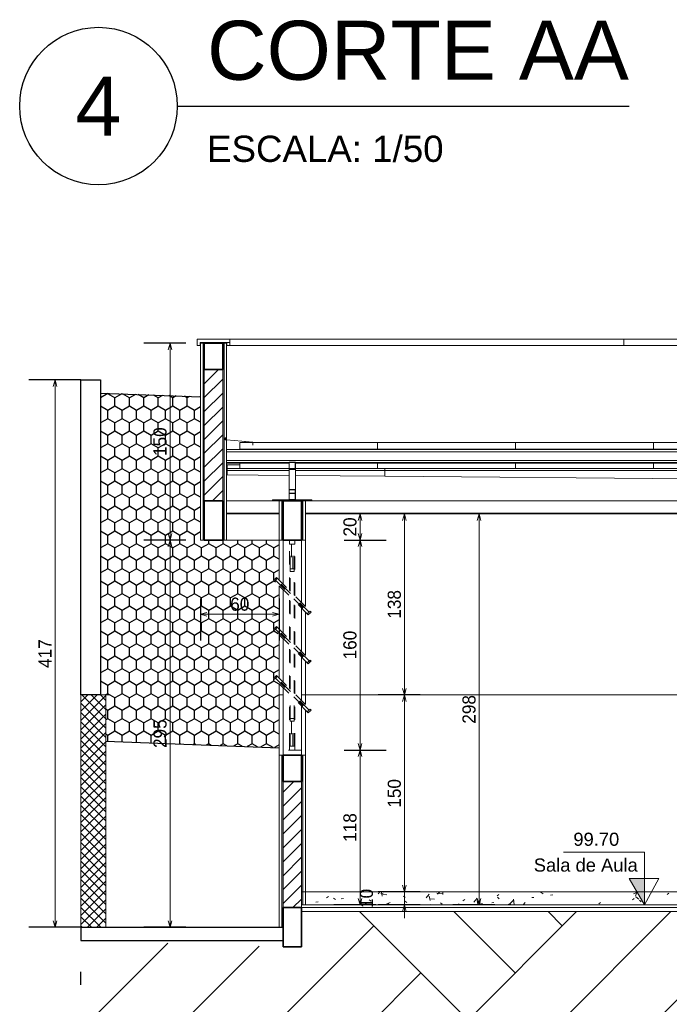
# Model space of a CAD drawing. Header units: millimetres. Extents: x -109 to 627, y -178 to 173.
# Tile 161 of 178: x 259.2 to 264.15, y 62.4 to 69.91. Entities that reach past the tile are written whole.
import ezdxf
from ezdxf.enums import TextEntityAlignment as Align

# ---------------------------------------------------------------- set-up
doc = ezdxf.new("R2010")
doc.units = ezdxf.units.MM
doc.linetypes.add('ACAD_ISO10W100', pattern=[18.5, 12, -3, 0.5, -3])
doc.linetypes.add('Traço Curto', pattern=[0.00153, 0.001, -0.00053])
for name, color, linetype, lineweight in [('ARQ - COTA_NÍVEL', 2, 'Continuous', 5), ('ARQ - COTAS', 8, 'Continuous', 5), ('ARQ - ESTRUTURA - CORTE_VIGA', 6, 'Continuous', 35), ('ARQ - ESTRUTURA_VIGA', 3, 'Continuous', 15), ('ARQ - FORRO', 7, 'Continuous', 9), ('ARQ - JANELA', 2, 'Traço Curto', 5), ('ARQ - PAREDE VISTA', 4, 'Continuous', 9), ('ARQ - PAREDES_HACHURA', 9, 'Continuous', 35), ('ARQ - PAREDES_HACHURA_SUPERFICIE', 8, 'Continuous', 9), ('ARQ - PILAR', 4, 'Continuous', 15), ('ARQ - PISO', 9, 'Continuous', 5)]:
    doc.layers.add(name, color=color, linetype=linetype, lineweight=lineweight)
doc.styles.add('Arial_2', font='arial.ttf', dxfattribs={"height": 0.15})
doc.styles.add('GULIM', font='Gulim.ttf')
doc.styles.get("Standard").update_dxf_attribs({"font": 'arial.ttf'})
doc.dimstyles.new('GULIM-100', dxfattribs={"dimtxt": 0.1, "dimasz": 0.05, "dimexe": 0.2, "dimexo": 0, "dimgap": 0.025, "dimtad": 1, "dimdec": 0, "dimlfac": 100, "dimzin": 12, "dimdsep": 46, "dimtxsty": 'GULIM', "dimblk": 'OPEN30', "dimcen": 0, "dimclrd": 152, "dimclre": 152, "dimclrt": 152, "dimaunit": 1, "dimadec": 0, "dimazin": 0, "dimtfac": 1.875, "dimtdec": 0, "dimtmove": 2, "dimatfit": 3, "dimldrblk": 'OPEN30', "dimfxl": 0, "dimtolj": 1, "dimtzin": 12, "dimlwd": -1, "dimarcsym": 0})
pattern_1 = [(45, (272.95579, 63.784256), (-0.053033, 0.053033), [])]

# ---------------------------------------------------------------- blocks, each defined once
blk = doc.blocks.new('out_ifc-3-Corte 5')
at = {"layer": 'ARQ - ESTRUTURA_VIGA'}
for p, q in [((2.2774, 4.3748), (2.2774, 4.358)), ((2.2774, 4.3748), (2.3692, 4.3748)), ((2.2774, 4.358), (2.2774, 4.3748)), ((2.2774, 4.3748), (2.3692, 4.3748)), ((2.2774, 4.3248), (2.2774, 4.358)), ((2.2774, 4.3248), (2.2774, 4.358)), ((2.278, 4.3742), (2.3693, 4.3742)), ((2.278, 4.3742), (2.278, 4.3419)), ((2.3693, 4.3742), (2.278, 4.3742)), ((2.278, 4.3742), (2.278, 4.3419)), ((2.3692, 4.3748), (2.5274, 4.3748)), ((2.3692, 4.3748), (2.5274, 4.3748)), ((2.5268, 4.3742), (2.3693, 4.3742)), ((2.5268, 4.3742), (2.3693, 4.3742)), ((2.5268, 4.3742), (2.5268, 4.3563)), ((2.5268, 4.3563), (2.5268, 4.3742)), ((2.5268, 4.3563), (2.5268, 4.3254)), ((2.5268, 4.3254), (2.5268, 4.3563)), ((2.5274, 4.3432), (2.5274, 4.3748)), ((2.5274, 4.3748), (2.5274, 4.3432)), ((2.5274, 4.3748), (5.5274, 4.3748)), ((5.5274, 4.3748), (5.5274, 4.3248)), ((5.5274, 4.3248), (5.5274, 4.3748)), ((5.5274, 4.3748), (8.5274, 4.3748)), ((2.2774, 4.3248), (2.2858, 4.3248)), ((2.2858, 4.3248), (2.2774, 4.3248)), ((2.278, 4.3254), (2.278, 4.3419)), ((2.278, 4.3419), (2.278, 4.3254)), ((2.278, 4.3254), (2.286, 4.3254)), ((2.278, 4.3254), (2.286, 4.3254)), ((2.3024, 4.3248), (2.2858, 4.3248)), ((2.3024, 4.3248), (2.2858, 4.3248)), ((2.286, 4.3254), (2.3018, 4.3254)), ((2.286, 4.3254), (2.3018, 4.3254)), ((2.3018, 4.3498), (2.3018, 4.3416)), ((2.3018, 4.3498), (2.302, 4.3498)), ((2.3018, 4.3416), (2.3018, 4.3498)), ((2.3018, 4.3498), (2.302, 4.3498)), ((2.3018, 4.3416), (2.3018, 4.3254)), ((2.3018, 4.3254), (2.3018, 4.3416)), ((2.302, 4.3498), (2.3024, 4.3498)), ((2.302, 4.3498), (2.3024, 4.3498)), ((2.3024, 4.3333), (2.3024, 4.3498)), ((2.3024, 4.3498), (2.3024, 4.3333)), ((2.5024, 4.3498), (2.3024, 4.3498)), ((2.3024, 4.3248), (2.3024, 4.3333)), ((2.3024, 4.3333), (2.3024, 4.3248)), ((2.5024, 4.3498), (2.5024, 4.3407)), ((2.5024, 4.3498), (2.5026, 4.3498)), ((2.5024, 4.3407), (2.5024, 4.3498)), ((2.5024, 4.3498), (2.5026, 4.3498)), ((2.5024, 4.3248), (2.5024, 4.3407)), ((2.5024, 4.3248), (2.5024, 4.3407)), ((2.5024, 4.3248), (2.5115, 4.3248)), ((2.5115, 4.3248), (2.5024, 4.3248)), ((2.5026, 4.3498), (2.503, 4.3498)), ((2.5026, 4.3498), (2.503, 4.3498)), ((2.503, 4.341), (2.503, 4.3498)), ((2.503, 4.3498), (2.503, 4.341)), ((2.5268, 4.3498), (2.503, 4.3498)), ((2.503, 4.341), (2.503, 4.3254)), ((2.503, 4.341), (2.503, 4.3254)), ((2.5117, 4.3254), (2.503, 4.3254)), ((2.503, 4.3254), (2.5117, 4.3254)), ((2.5115, 4.3248), (2.5274, 4.3248)), ((2.5274, 4.3248), (2.5115, 4.3248)), ((2.5117, 4.3254), (2.5268, 4.3254)), ((2.5117, 4.3254), (2.5268, 4.3254)), ((2.5274, 4.3248), (2.5274, 4.3432)), ((2.5274, 4.3432), (2.5274, 4.3248)), ((2.5274, 4.3248), (5.5274, 4.3248)), ((5.5274, 4.3248), (8.5274, 4.3248)), ((2.4924, 3.6141), (2.4924, 3.6228)), ((2.4966, 3.6228), (2.4924, 3.6228)), ((2.4924, 3.6217), (2.4924, 3.6228)), ((2.4924, 3.6141), (2.4924, 3.6228)), ((2.4924, 3.6228), (2.4966, 3.6228)), ((2.4924, 3.6077), (2.4924, 3.6141)), ((2.4924, 3.6077), (2.4924, 3.6141)), ((2.4924, 3.6077), (2.4966, 3.6077)), ((2.4924, 3.6077), (2.4924, 3.6067)), ((2.4966, 3.6077), (2.4924, 3.6077)), ((2.493, 3.6142), (2.493, 3.6222)), ((2.493, 3.6222), (2.4969, 3.6222)), ((2.493, 3.6222), (2.493, 3.6211)), ((2.4969, 3.6222), (2.493, 3.6222)), ((2.493, 3.6222), (2.493, 3.6142)), ((2.493, 3.6083), (2.493, 3.6142)), ((2.493, 3.6142), (2.493, 3.6083)), ((2.497, 3.6083), (2.493, 3.6083)), ((2.493, 3.6073), (2.493, 3.6083)), ((2.493, 3.6083), (2.497, 3.6083)), ((2.4966, 3.6228), (2.5024, 3.6228)), ((2.4966, 3.6228), (2.5024, 3.6228)), ((2.4966, 3.6077), (2.5024, 3.6077)), ((2.5024, 3.6077), (2.4966, 3.6077)), ((2.4969, 3.6222), (2.5024, 3.6222)), ((2.5024, 3.6222), (2.4969, 3.6222)), ((2.497, 3.6083), (2.5024, 3.6083)), ((2.497, 3.6083), (2.5024, 3.6083)), ((2.5024, 3.6228), (2.5024, 3.6225)), ((2.5024, 3.6217), (2.5024, 3.6228)), ((2.5024, 3.6228), (2.5024, 3.6225)), ((2.5024, 3.6222), (2.5024, 3.6225)), ((2.5024, 3.6225), (2.5024, 3.6222)), ((2.5024, 3.6211), (2.5024, 3.6222)), ((2.6178, 3.5967), (2.5024, 3.6083)), ((2.5024, 3.6083), (2.6178, 3.5967)), ((2.6174, 3.5961), (2.5024, 3.6077)), ((2.6174, 3.5961), (2.5024, 3.6077)), ((2.5024, 3.5331), (8.5024, 3.5331)), ((3.6524, 3.5876), (2.6024, 3.5876)), ((2.6024, 3.5876), (2.6024, 3.5364)), ((2.6024, 3.5364), (3.6524, 3.5364)), ((2.6024, 3.5364), (2.6024, 3.5331)), ((2.6174, 3.5961), (2.7024, 3.5876)), ((2.7024, 3.5876), (2.6174, 3.5961)), ((2.703, 3.5882), (2.6178, 3.5967)), ((2.6178, 3.5967), (2.703, 3.5882)), ((2.7024, 3.5876), (2.7024, 3.5791)), ((2.7024, 3.5866), (2.7024, 3.5876)), ((2.7024, 3.5791), (2.7024, 3.5876)), ((2.7024, 3.5791), (2.7024, 3.5675)), ((2.7024, 3.5675), (2.7024, 3.5791)), ((2.7024, 3.5675), (2.7027, 3.5675)), ((2.7024, 3.5665), (2.7024, 3.5675)), ((2.7027, 3.5675), (2.7024, 3.5675)), ((2.703, 3.5675), (2.7027, 3.5675)), ((2.703, 3.5675), (2.7027, 3.5675)), ((2.703, 3.5882), (2.703, 3.5794)), ((2.703, 3.5882), (2.703, 3.5871)), ((2.703, 3.5882), (2.703, 3.5794)), ((2.703, 3.5794), (2.703, 3.5675)), ((2.703, 3.5794), (2.703, 3.5675)), ((2.703, 3.5665), (2.703, 3.5675)), ((3.6524, 3.5364), (3.6524, 3.5876)), ((4.7024, 3.5876), (3.6524, 3.5876)), ((3.6524, 3.5876), (3.6524, 3.5364)), ((3.6524, 3.5364), (3.6524, 3.5331)), ((3.6524, 3.5364), (4.7024, 3.5364)), ((3.6524, 3.5364), (3.6524, 3.5331)), ((4.7024, 3.5364), (4.7024, 3.5876)), ((5.7524, 3.5876), (4.7024, 3.5876)), ((4.7024, 3.5876), (4.7024, 3.5364)), ((4.7024, 3.5364), (4.7024, 3.5331)), ((4.7024, 3.5364), (5.7524, 3.5364)), ((4.7024, 3.5364), (4.7024, 3.5331)), ((5.7524, 3.5364), (5.7524, 3.5876)), ((6.8024, 3.5876), (5.7524, 3.5876)), ((5.7524, 3.5876), (5.7524, 3.5364)), ((5.7524, 3.5364), (5.7524, 3.5331)), ((5.7524, 3.5364), (6.8024, 3.5364)), ((5.7524, 3.5364), (5.7524, 3.5331)), ((2.5024, 3.5161), (8.5024, 3.5161)), ((2.5024, 3.5159), (8.5024, 3.5159)), ((2.5024, 3.4505), (8.5024, 3.4505)), ((2.9774, 3.4335), (2.5024, 3.4335)), ((2.5024, 3.4286), (2.9774, 3.4286)), ((2.5074, 3.3898), (2.5074, 3.3729)), ((2.9774, 3.3898), (2.5074, 3.3898)), ((2.6024, 3.4259), (2.5751, 3.4286)), ((2.6024, 3.4286), (2.6024, 3.3898)), ((2.9774, 3.4359), (2.9774, 3.3856)), ((3.0274, 3.4359), (2.9774, 3.4359)), ((2.9774, 3.3856), (3.0274, 3.3856)), ((2.9774, 3.3813), (2.9774, 3.3856)), ((2.9774, 3.3813), (3.0274, 3.3813)), ((2.9774, 3.3813), (2.9774, 3.2298)), ((2.9794, 3.3876), (2.9794, 3.4338)), ((2.9794, 3.4338), (3.0254, 3.4338)), ((3.0254, 3.3876), (2.9794, 3.3876)), ((3.0254, 3.4338), (3.0254, 3.3876)), ((3.0274, 3.3856), (3.0274, 3.4359)), ((6.0774, 3.4335), (3.0274, 3.4335)), ((3.0274, 3.4286), (6.0774, 3.4286)), ((3.7074, 3.3898), (3.0274, 3.3898)), ((3.0274, 3.3856), (3.0274, 3.3813)), ((3.0274, 3.2298), (3.0274, 3.3813)), ((3.6524, 3.4286), (3.6524, 3.3898)), ((3.6524, 3.4286), (3.6524, 3.3898)), ((3.7074, 3.3729), (3.7074, 3.3898)), ((3.7074, 3.3898), (3.7074, 3.3729)), ((6.0774, 3.3898), (3.7074, 3.3898)), ((4.7024, 3.4286), (4.7024, 3.3898)), ((4.7024, 3.4286), (4.7024, 3.3898)), ((5.7524, 3.4286), (5.7524, 3.3898)), ((5.7524, 3.4286), (5.7524, 3.3898)), ((2.5074, 3.3729), (2.5074, 3.3727)), ((2.9774, 3.3729), (2.5074, 3.3729)), ((2.9774, 3.3727), (2.5074, 3.3727)), ((2.5074, 3.3396), (2.5074, 3.3727)), ((2.5074, 3.3396), (2.9774, 3.3356)), ((3.7074, 3.3729), (3.0274, 3.3729)), ((3.7074, 3.3727), (3.0274, 3.3727)), ((3.0274, 3.3351), (3.7074, 3.3294)), ((3.7074, 3.3727), (3.7074, 3.3729)), ((3.7074, 3.3729), (3.7074, 3.3727)), ((6.0774, 3.3729), (3.7074, 3.3729)), ((3.7074, 3.3294), (3.7074, 3.3727)), ((6.0774, 3.3727), (3.7074, 3.3727)), ((3.7074, 3.3294), (3.7074, 3.3727)), ((3.7074, 3.3294), (6.0774, 3.3093)), ((3.0274, 3.2298), (2.9774, 3.2298)), ((2.9774, 3.2298), (2.9774, 3.1998)), ((2.9794, 3.1998), (2.9794, 3.2269)), ((2.9794, 3.2269), (3.0254, 3.2269)), ((3.0254, 3.2269), (3.0254, 3.1998)), ((3.0274, 3.1998), (3.0274, 3.2298)), ((2.9774, 3.1998), (2.9794, 3.1998)), ((3.0274, 3.1998), (2.9774, 3.1998)), ((2.9774, 3.1998), (2.9774, 3.1498)), ((2.9794, 3.1518), (2.9794, 3.1978)), ((2.9794, 3.1978), (3.0254, 3.1978)), ((3.0254, 3.1518), (2.9794, 3.1518)), ((3.0254, 3.1998), (3.0274, 3.1998)), ((3.0254, 3.1978), (3.0254, 3.1518)), ((3.0274, 3.1498), (3.0274, 3.1998)), ((2.9774, 3.1498), (2.8524, 3.1498)), ((2.8524, 3.1498), (2.8524, 3.1434)), ((2.9774, 3.1498), (3.0274, 3.1498)), ((3.1524, 3.1498), (3.0274, 3.1498)), ((3.1524, 3.1498), (3.1524, 3.1434))]:
    blk.add_line(p, q, dxfattribs=at)
at = {"layer": 'ARQ - PILAR'}
for p, q in [((2.5024, 3.4168), (2.6024, 3.4168)), ((2.5074, 3.3898), (2.5074, 3.4168))]:
    blk.add_line(p, q, dxfattribs=at)
blk = doc.blocks.new('JANELA BASCULANTE PRÁTICA DE REVIT - JANELA AÇO E VIDRO BASCULANTE 300X150-6338859-Corte 5')
at = {"layer": 'ARQ - JANELA'}
for p, q in [((2.9824, 2.8434), (2.9824, 2.8134)), ((3.0224, 2.8434), (2.9824, 2.8434)), ((2.9824, 2.8134), (3.0224, 2.8134)), ((2.9824, 2.458), (2.9824, 2.8134)), ((2.9874, 2.6234), (2.9874, 2.8134)), ((2.9974, 2.8134), (2.9974, 2.6234)), ((3.0074, 2.8134), (2.9974, 2.8134)), ((3.0074, 2.6234), (3.0074, 2.8134)), ((3.0174, 2.6234), (3.0174, 2.8134)), ((3.0224, 2.8134), (3.0224, 2.8434)), ((3.0224, 2.418), (3.0224, 2.8134)), ((2.881, 2.5594), (2.8598, 2.5382)), ((2.8668, 2.5311), (2.888, 2.5523)), ((2.888, 2.5523), (2.881, 2.5594)), ((2.888, 2.5523), (3.1379, 2.3025)), ((2.9874, 2.6234), (2.9874, 2.6034)), ((3.0174, 2.6234), (2.9874, 2.6234)), ((2.9874, 2.6034), (3.0174, 2.6034)), ((2.9874, 2.453), (2.9874, 2.6034)), ((2.9974, 2.6234), (3.0074, 2.6234)), ((3.0174, 2.6034), (3.0174, 2.6234)), ((3.0174, 2.423), (3.0174, 2.6034)), ((2.8598, 2.5382), (2.8668, 2.5311)), ((3.1167, 2.2812), (2.8668, 2.5311)), ((2.881, 2.5452), (2.8739, 2.5382)), ((2.8739, 2.5382), (3.1237, 2.2883)), ((3.1308, 2.2954), (2.881, 2.5452)), ((2.9824, 2.0847), (2.9824, 2.4156)), ((2.9874, 2.0797), (2.9874, 2.4106)), ((3.0174, 2.0497), (3.0174, 2.3806)), ((3.0224, 2.0447), (3.0224, 2.3756)), ((3.1379, 2.3025), (3.1167, 2.2812)), ((3.1167, 2.2812), (3.1237, 2.2742)), ((3.1237, 2.2883), (3.1308, 2.2954)), ((3.1237, 2.2742), (3.145, 2.2954)), ((3.145, 2.2954), (3.1379, 2.3025)), ((2.881, 2.186), (2.8598, 2.1648)), ((2.8668, 2.1578), (2.888, 2.179)), ((2.888, 2.179), (2.881, 2.186)), ((2.888, 2.179), (3.1379, 1.9291)), ((2.8598, 2.1648), (2.8668, 2.1578)), ((3.1167, 1.9079), (2.8668, 2.1578)), ((2.881, 2.1719), (2.8739, 2.1648)), ((2.8739, 2.1648), (3.1237, 1.915)), ((3.1308, 1.9221), (2.881, 2.1719)), ((2.9824, 1.7113), (2.9824, 2.0422)), ((2.9874, 1.7063), (2.9874, 2.0372)), ((3.0174, 1.6763), (3.0174, 2.0072)), ((3.0224, 1.6713), (3.0224, 2.0022)), ((3.1379, 1.9291), (3.1167, 1.9079)), ((3.1167, 1.9079), (3.1237, 1.9008)), ((3.1237, 1.915), (3.1308, 1.9221)), ((3.1237, 1.9008), (3.145, 1.9221)), ((3.145, 1.9221), (3.1379, 1.9291)), ((2.881, 1.8127), (2.8598, 1.7915)), ((2.8668, 1.7844), (2.888, 1.8056)), ((2.888, 1.8056), (2.881, 1.8127)), ((2.888, 1.8056), (3.1379, 1.5558)), ((2.8598, 1.7915), (2.8668, 1.7844)), ((3.1167, 1.5346), (2.8668, 1.7844)), ((2.881, 1.7986), (2.8739, 1.7915)), ((2.8739, 1.7915), (3.1237, 1.5417)), ((3.1308, 1.5487), (2.881, 1.7986)), ((2.9824, 1.2734), (2.9824, 1.6689)), ((2.9874, 1.4834), (2.9874, 1.6639)), ((3.0174, 1.4834), (3.0174, 1.6339)), ((3.0224, 1.2734), (3.0224, 1.6289)), ((3.1379, 1.5558), (3.1167, 1.5346)), ((3.1167, 1.5346), (3.1237, 1.5275)), ((3.1237, 1.5417), (3.1308, 1.5487)), ((3.1237, 1.5275), (3.145, 1.5487)), ((3.145, 1.5487), (3.1379, 1.5558)), ((2.9874, 1.4834), (2.9874, 1.4634)), ((3.0174, 1.4834), (2.9874, 1.4834)), ((2.9874, 1.4634), (3.0174, 1.4634)), ((2.9874, 1.2734), (2.9874, 1.4634)), ((2.9974, 1.4634), (2.9974, 1.2734)), ((3.0074, 1.4634), (2.9974, 1.4634)), ((3.0074, 1.2734), (3.0074, 1.4634)), ((3.0174, 1.4634), (3.0174, 1.4834)), ((3.0174, 1.2734), (3.0174, 1.4634)), ((3.0724, 1.2434), (2.9324, 1.2434)), ((2.9324, 1.2434), (2.9324, 1.2034)), ((2.9324, 1.2034), (3.0724, 1.2034)), ((2.9824, 1.2734), (2.9824, 1.2434)), ((3.0224, 1.2734), (2.9824, 1.2734)), ((2.9824, 1.2434), (3.0224, 1.2434)), ((2.9974, 1.2734), (3.0074, 1.2734)), ((3.0224, 1.2434), (3.0224, 1.2734)), ((3.0724, 1.2034), (3.0724, 1.2434))]:
    blk.add_line(p, q, dxfattribs=at)
blk = doc.blocks.new('_Open30')
at = {"color": 0, "linetype": 'ByBlock', "lineweight": -2}
for p, q in [((-1, 0.27), (0, 0)), ((0, 0), (-1, -0.27)), ((0, 0), (-1, 0))]:
    blk.add_line(p, q, dxfattribs=at)
blk = doc.blocks.new('*D950')
at = {"layer": 'ARQ - COTAS', "color": 152, "lineweight": -2, "transparency": 16777216}
for p, q in [((261.913, 66.1417), (261.593, 66.1417)), ((261.673, 65.9417), (261.993, 65.9417))]:
    blk.add_line(p, q, dxfattribs=at)
at = {"layer": 'ARQ - COTAS', "color": 152, "transparency": 16777216}
blk.add_line((261.793, 66.0917), (261.793, 65.9917), dxfattribs=at)
at = {"layer": 'Defpoints', "color": 0, "transparency": 16777216}
for p in [(261.913, 66.1417), (261.673, 65.9417), (261.793, 65.9417)]:
    blk.add_point(p, dxfattribs=at)
at = {"layer": 'ARQ - COTAS', "color": 152, "transparency": 16777216, "xscale": 0.05, "yscale": 0.05, "zscale": 0.05}
for p, rotation in [((261.793, 66.1417), 90), ((261.793, 65.9417), 270)]:
    blk.add_blockref('_Open30', p, dxfattribs=dict(at, rotation=rotation))
at = {"layer": 'ARQ - COTAS', "color": 152, "transparency": 16777216, "insert": (261.7168, 66.0417), "char_height": 0.1, "width": 0.323972, "attachment_point": 5, "rotation": 90, "style": 'GULIM'}
blk.add_mtext('\\A1;20', dxfattribs=at)
blk = doc.blocks.new('*D951')
at = {"layer": 'ARQ - COTAS', "color": 152, "lineweight": -2, "transparency": 16777216}
for p, q in [((261.673, 65.9417), (261.993, 65.9417)), ((261.673, 64.3417), (261.993, 64.3417))]:
    blk.add_line(p, q, dxfattribs=at)
at = {"layer": 'ARQ - COTAS', "color": 152, "transparency": 16777216}
blk.add_line((261.793, 65.8917), (261.793, 64.3917), dxfattribs=at)
at = {"layer": 'Defpoints', "color": 0, "transparency": 16777216}
for p in [(261.673, 65.9417), (261.673, 64.3417), (261.793, 64.3417)]:
    blk.add_point(p, dxfattribs=at)
at = {"layer": 'ARQ - COTAS', "color": 152, "transparency": 16777216, "xscale": 0.05, "yscale": 0.05, "zscale": 0.05}
for p, rotation in [((261.793, 65.9417), 90), ((261.793, 64.3417), 270)]:
    blk.add_blockref('_Open30', p, dxfattribs=dict(at, rotation=rotation))
at = {"layer": 'ARQ - COTAS', "color": 152, "transparency": 16777216, "insert": (261.7166, 65.1417), "char_height": 0.1, "width": 0.323972, "attachment_point": 5, "rotation": 90, "style": 'GULIM'}
blk.add_mtext('\\A1;160', dxfattribs=at)
blk = doc.blocks.new('*D952')
at = {"layer": 'ARQ - COTAS', "color": 152, "lineweight": -2, "transparency": 16777216}
for p, q in [((261.673, 64.3417), (261.993, 64.3417)), ((261.913, 63.1617), (261.593, 63.1617))]:
    blk.add_line(p, q, dxfattribs=at)
at = {"layer": 'ARQ - COTAS', "color": 152, "transparency": 16777216}
blk.add_line((261.793, 64.2917), (261.793, 63.2117), dxfattribs=at)
at = {"layer": 'Defpoints', "color": 0, "transparency": 16777216}
for p in [(261.673, 64.3417), (261.793, 63.1617), (261.913, 63.1617)]:
    blk.add_point(p, dxfattribs=at)
at = {"layer": 'ARQ - COTAS', "color": 152, "transparency": 16777216, "xscale": 0.05, "yscale": 0.05, "zscale": 0.05}
for p, rotation in [((261.793, 64.3417), 90), ((261.793, 63.1617), 270)]:
    blk.add_blockref('_Open30', p, dxfattribs=dict(at, rotation=rotation))
at = {"layer": 'ARQ - COTAS', "color": 152, "transparency": 16777216, "insert": (261.7166, 63.7517), "char_height": 0.1, "width": 0.323972, "attachment_point": 5, "rotation": 90, "style": 'GULIM'}
blk.add_mtext('\\A1;118', dxfattribs=at)
blk = doc.blocks.new('*D953')
at = {"layer": 'ARQ - COTAS', "color": 152, "lineweight": -2, "transparency": 16777216}
for p, q in [((262.2511, 66.1417), (261.9311, 66.1417)), ((262.2511, 64.7617), (261.9311, 64.7617))]:
    blk.add_line(p, q, dxfattribs=at)
at = {"layer": 'ARQ - COTAS', "color": 152, "transparency": 16777216}
blk.add_line((262.1311, 66.0917), (262.1311, 64.8117), dxfattribs=at)
at = {"layer": 'Defpoints', "color": 0, "transparency": 16777216}
for p in [(262.2511, 66.1417), (262.1311, 64.7617), (262.2511, 64.7617)]:
    blk.add_point(p, dxfattribs=at)
at = {"layer": 'ARQ - COTAS', "color": 152, "transparency": 16777216, "xscale": 0.05, "yscale": 0.05, "zscale": 0.05}
for p, rotation in [((262.1311, 66.1417), 90), ((262.1311, 64.7617), 270)]:
    blk.add_blockref('_Open30', p, dxfattribs=dict(at, rotation=rotation))
at = {"layer": 'ARQ - COTAS', "color": 152, "transparency": 16777216, "insert": (262.0547, 65.4517), "char_height": 0.1, "width": 0.323972, "attachment_point": 5, "rotation": 90, "style": 'GULIM'}
blk.add_mtext('\\A1;138', dxfattribs=at)
blk = doc.blocks.new('*D954')
at = {"layer": 'ARQ - COTAS', "color": 152, "lineweight": -2, "transparency": 16777216}
for p, q in [((262.2511, 64.7617), (261.9311, 64.7617)), ((262.2511, 63.2617), (261.9311, 63.2617))]:
    blk.add_line(p, q, dxfattribs=at)
at = {"layer": 'ARQ - COTAS', "color": 152, "transparency": 16777216}
blk.add_line((262.1311, 64.7117), (262.1311, 63.3117), dxfattribs=at)
at = {"layer": 'Defpoints', "color": 0, "transparency": 16777216}
for p in [(262.2511, 64.7617), (262.1311, 63.2617), (262.2511, 63.2617)]:
    blk.add_point(p, dxfattribs=at)
at = {"layer": 'ARQ - COTAS', "color": 152, "transparency": 16777216, "xscale": 0.05, "yscale": 0.05, "zscale": 0.05}
for p, rotation in [((262.1311, 64.7617), 90), ((262.1311, 63.2617), 270)]:
    blk.add_blockref('_Open30', p, dxfattribs=dict(at, rotation=rotation))
at = {"layer": 'ARQ - COTAS', "color": 152, "transparency": 16777216, "insert": (262.0547, 64.0117), "char_height": 0.1, "width": 0.323972, "attachment_point": 5, "rotation": 90, "style": 'GULIM'}
blk.add_mtext('\\A1;150', dxfattribs=at)
blk = doc.blocks.new('*D955')
at = {"layer": 'ARQ - COTAS', "color": 152, "transparency": 16777216}
for p, q in [((262.1311, 63.3117), (262.1311, 63.3617)), ((262.1311, 63.2617), (262.1311, 63.1617)), ((262.1311, 63.1117), (262.1311, 63.0617))]:
    blk.add_line(p, q, dxfattribs=at)
at = {"layer": 'ARQ - COTAS', "color": 152, "lineweight": -2, "transparency": 16777216}
for p, q in [((262.2511, 63.2617), (261.9311, 63.2617)), ((262.2511, 63.1617), (261.9311, 63.1617))]:
    blk.add_line(p, q, dxfattribs=at)
at = {"layer": 'Defpoints', "color": 0, "transparency": 16777216}
for p in [(262.2511, 63.2617), (262.1311, 63.1617), (262.2511, 63.1617)]:
    blk.add_point(p, dxfattribs=at)
at = {"layer": 'ARQ - COTAS', "color": 152, "transparency": 16777216, "xscale": 0.05, "yscale": 0.05, "zscale": 0.05}
for p, rotation in [((262.1311, 63.2617), 270), ((262.1311, 63.1617), 90)]:
    blk.add_blockref('_Open30', p, dxfattribs=dict(at, rotation=rotation))
at = {"layer": 'ARQ - COTAS', "color": 152, "transparency": 16777216, "insert": (261.8422, 63.2117), "char_height": 0.1, "width": 0.323972, "attachment_point": 5, "rotation": 90, "style": 'GULIM'}
blk.add_mtext('\\A1;10', dxfattribs=at)
blk = doc.blocks.new('*D956')
at = {"layer": 'ARQ - COTAS', "color": 152, "lineweight": -2, "transparency": 16777216}
for p, q in [((262.8199, 66.1417), (262.4999, 66.1417)), ((262.8199, 63.1617), (262.4999, 63.1617))]:
    blk.add_line(p, q, dxfattribs=at)
at = {"layer": 'ARQ - COTAS', "color": 152, "transparency": 16777216}
blk.add_line((262.6999, 66.0917), (262.6999, 63.2117), dxfattribs=at)
at = {"layer": 'Defpoints', "color": 0, "transparency": 16777216}
for p in [(262.8199, 66.1417), (262.6999, 63.1617), (262.8199, 63.1617)]:
    blk.add_point(p, dxfattribs=at)
at = {"layer": 'ARQ - COTAS', "color": 152, "transparency": 16777216, "xscale": 0.05, "yscale": 0.05, "zscale": 0.05}
for p, rotation in [((262.6999, 66.1417), 90), ((262.6999, 63.1617), 270)]:
    blk.add_blockref('_Open30', p, dxfattribs=dict(at, rotation=rotation))
at = {"layer": 'ARQ - COTAS', "color": 152, "transparency": 16777216, "insert": (262.6236, 64.6517), "char_height": 0.1, "width": 0.323972, "attachment_point": 5, "rotation": 90, "style": 'GULIM'}
blk.add_mtext('\\A1;298', dxfattribs=at)
blk = doc.blocks.new('*D957')
at = {"layer": 'ARQ - COTAS', "color": 152, "lineweight": -2, "transparency": 16777216}
for p, q in [((260.4665, 67.4417), (260.1465, 67.4417)), ((260.4665, 65.9417), (260.1465, 65.9417))]:
    blk.add_line(p, q, dxfattribs=at)
at = {"layer": 'ARQ - COTAS', "color": 152, "transparency": 16777216}
blk.add_line((260.3465, 67.3917), (260.3465, 65.9917), dxfattribs=at)
at = {"layer": 'Defpoints', "color": 0, "transparency": 16777216}
for p in [(260.4665, 67.4417), (260.3465, 65.9417), (260.4665, 65.9417)]:
    blk.add_point(p, dxfattribs=at)
at = {"layer": 'ARQ - COTAS', "color": 152, "transparency": 16777216, "xscale": 0.05, "yscale": 0.05, "zscale": 0.05}
for p, rotation in [((260.3465, 67.4417), 90), ((260.3465, 65.9417), 270)]:
    blk.add_blockref('_Open30', p, dxfattribs=dict(at, rotation=rotation))
at = {"layer": 'ARQ - COTAS', "color": 152, "transparency": 16777216, "insert": (260.2701, 66.6917), "char_height": 0.1, "width": 0.323972, "attachment_point": 5, "rotation": 90, "style": 'GULIM'}
blk.add_mtext('\\A1;150', dxfattribs=at)
blk = doc.blocks.new('*D958')
at = {"layer": 'ARQ - COTAS', "color": 152, "lineweight": -2, "transparency": 16777216}
for p, q in [((260.4665, 65.9417), (260.1465, 65.9417)), ((260.4665, 62.9917), (260.1465, 62.9917))]:
    blk.add_line(p, q, dxfattribs=at)
at = {"layer": 'ARQ - COTAS', "color": 152, "transparency": 16777216}
blk.add_line((260.3465, 65.8917), (260.3465, 63.0417), dxfattribs=at)
at = {"layer": 'Defpoints', "color": 0, "transparency": 16777216}
for p in [(260.4665, 65.9417), (260.3465, 62.9917), (260.4665, 62.9917)]:
    blk.add_point(p, dxfattribs=at)
at = {"layer": 'ARQ - COTAS', "color": 152, "transparency": 16777216, "xscale": 0.05, "yscale": 0.05, "zscale": 0.05}
for p, rotation in [((260.3465, 65.9417), 90), ((260.3465, 62.9917), 270)]:
    blk.add_blockref('_Open30', p, dxfattribs=dict(at, rotation=rotation))
at = {"layer": 'ARQ - COTAS', "color": 152, "transparency": 16777216, "insert": (260.2702, 64.4667), "char_height": 0.1, "width": 0.323972, "attachment_point": 5, "rotation": 90, "style": 'GULIM'}
blk.add_mtext('\\A1;295', dxfattribs=at)
blk = doc.blocks.new('*D959')
at = {"layer": 'ARQ - COTAS', "color": 152, "lineweight": -2, "transparency": 16777216}
for p, q in [((260.5771, 65.4965), (260.5771, 65.1765)), ((261.1771, 65.4965), (261.1771, 65.1765))]:
    blk.add_line(p, q, dxfattribs=at)
at = {"layer": 'ARQ - COTAS', "color": 152, "transparency": 16777216}
blk.add_line((260.6271, 65.3765), (261.1271, 65.3765), dxfattribs=at)
at = {"layer": 'Defpoints', "color": 0, "transparency": 16777216}
for p in [(260.5771, 65.4965), (261.1771, 65.4965), (261.1771, 65.3765)]:
    blk.add_point(p, dxfattribs=at)
at = {"layer": 'ARQ - COTAS', "color": 152, "transparency": 16777216, "xscale": 0.05, "yscale": 0.05, "zscale": 0.05, "rotation": 180}
blk.add_blockref('_Open30', (260.5771, 65.3765), dxfattribs=at)
at = {"layer": 'ARQ - COTAS', "color": 152, "transparency": 16777216, "xscale": 0.05, "yscale": 0.05, "zscale": 0.05}
blk.add_blockref('_Open30', (261.1771, 65.3765), dxfattribs=at)
at = {"layer": 'ARQ - COTAS', "color": 152, "transparency": 16777216, "insert": (260.8771, 65.4528), "char_height": 0.1, "width": 0.323972, "attachment_point": 5, "style": 'GULIM'}
blk.add_mtext('\\A1;60', dxfattribs=at)
blk = doc.blocks.new('Elevações de ponto - Cota de Nível 1-5501281-Corte 1')
at = {"layer": 'ARQ - COTA_NÍVEL'}
blk.add_hatch(color=256, dxfattribs=at).paths.add_polyline_path([(17.0298, 0.0958), (16.9138, -0.1053), (16.9138, 0.0958)], flags=0)
for p, q in [((16.9138, 0.2968), (16.9138, 0.0958)), ((16.9138, 0.2968), (17.5297, 0.2968)), ((16.8035, 0.0958), (16.9138, -0.1053)), ((16.9138, 0.0958), (16.8035, 0.0958)), ((17.0298, 0.0958), (16.9138, 0.0958)), ((16.9138, 0.0958), (16.9138, -0.1053)), ((16.9138, -0.1053), (17.0298, 0.0958))]:
    blk.add_line(p, q, dxfattribs=at)
blk = doc.blocks.new('*D980')
at = {"layer": 'ARQ - COTAS', "color": 152, "lineweight": -2, "transparency": 16777216}
for p, q in [((259.6674, 67.1617), (259.2702, 67.1617)), ((259.6674, 62.9917), (259.2702, 62.9917))]:
    blk.add_line(p, q, dxfattribs=at)
at = {"layer": 'ARQ - COTAS', "color": 152, "transparency": 16777216}
blk.add_line((259.4702, 63.0417), (259.4702, 67.1117), dxfattribs=at)
at = {"layer": 'Defpoints', "color": 0, "transparency": 16777216}
for p in [(259.4702, 67.1617), (259.6674, 67.1617), (259.6674, 62.9917)]:
    blk.add_point(p, dxfattribs=at)
at = {"layer": 'ARQ - COTAS', "color": 152, "transparency": 16777216, "xscale": 0.05, "yscale": 0.05, "zscale": 0.05}
for p, rotation in [((259.4702, 67.1617), 90), ((259.4702, 62.9917), 270)]:
    blk.add_blockref('_Open30', p, dxfattribs=dict(at, rotation=rotation))
at = {"layer": 'ARQ - COTAS', "color": 152, "transparency": 16777216, "insert": (259.3938, 65.0767), "char_height": 0.1, "attachment_point": 5, "rotation": 90, "style": 'GULIM'}
blk.add_mtext('\\A1;417', dxfattribs=at)

msp = doc.modelspace()

# ---------------------------------------------------------------- hatches: boundary and pattern name
h = msp.add_hatch()
h.set_pattern_fill('HONEY', color=1, scale=0.02, angle=90, double=1)
h.set_pattern_definition([(90, (275.54433, -36.86066), (-0.054992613, 0.09525), [0.0635, -0.127]), (210, (275.54433, -36.86066), (-0.054992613, -0.09525), [0.0635, -0.127]), (150, (275.54433, -36.86066), (-0.109985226, 2e-10), [-0.127, 0.0635])])
h.paths.add_polyline_path([(260.57715, 67.03307), (259.8174, 67.0617), (259.8174, 64.7617), (259.85741, 64.7617), (259.85741, 64.40954), (261.17715, 64.35981), (261.17715, 64.84715), (261.14162, 64.88268), (261.13455, 64.88975), (261.15576, 64.91096), (261.16283, 64.90389), (261.17715, 64.88958), (261.17715, 65.22048), (261.14162, 65.25601), (261.13455, 65.26308), (261.15576, 65.2843), (261.16283, 65.27723), (261.17715, 65.26291), (261.17715, 65.59382), (261.14162, 65.62935), (261.13455, 65.63642), (261.15576, 65.65763), (261.16283, 65.65056), (261.17715, 65.63624), (261.17715, 65.9417), (260.77715, 65.9417), (260.74715, 65.9417), (260.60715, 65.9417), (260.57715, 65.9417)])
h.paths.add_polyline_path([(260.36311, 66.54393), (260.36311, 66.82881), (260.17676, 66.82881), (260.17676, 66.54393)], flags=24)
h.paths.add_polyline_path([(260.36331, 64.32432), (260.36331, 64.60921), (260.17696, 64.60921), (260.17696, 64.32432)], flags=9)
h.paths.add_polyline_path([(260.77392, 65.3597), (260.98051, 65.3597), (260.98051, 65.54605), (260.77392, 65.54605)], flags=24)
h = msp.add_hatch()
h.set_pattern_fill('AR-PARQ1', color=34, scale=0.01, angle=45)
h.set_pattern_definition([(135, (275.5443, -36.8607), (-4.31052, 0), [3.048, -3.048]), (135, (275.9035, -36.5014), (-4.31052, 0), [3.048, -3.048]), (135, (276.2627, -36.1422), (-4.31052, 0), [3.048, -3.048]), (135, (276.622, -35.783), (-4.31052, 0), [3.048, -3.048]), (135, (276.9812, -35.4238), (-4.31052, 0), [3.048, -3.048]), (135, (277.3404, -35.0646), (-4.31052, 0), [3.048, -3.048]), (135, (277.6996, -34.7054), (-4.31052, 0), [3.048, -3.048]), (45, (273.389, -34.7054), (4.31052, 0), [3.048, -3.048]), (45, (273.03, -34.3462), (4.31052, 0), [3.048, -3.048]), (45, (272.6706, -33.987), (4.31052, 0), [3.048, -3.048]), (45, (272.3114, -33.6278), (4.31052, 0), [3.048, -3.048]), (45, (271.9522, -33.2686), (4.31052, 0), [3.048, -3.048]), (45, (271.593, -32.9093), (4.31052, 0), [3.048, -3.048]), (45, (271.2338, -32.55), (4.31052, 0), [3.048, -3.048])])
h.paths.add_polyline_path([(341.86921, 60.3517), (346.76921, 60.3517), (346.76921, 60.7517), (336.88103, 60.7517), (309.36392, 62.92134), (309.09292, 62.9317), (304.37869, 62.9317), (304.37869, 62.8417), (304.12673, 62.8417), (304.12673, 63.0417), (292.8481, 63.0417), (292.8481, 62.8417), (292.6024, 62.8417), (292.6024, 62.9317), (284.74715, 62.9317), (284.74715, 62.8417), (284.60715, 62.8417), (284.60715, 63.1117), (276.14715, 63.1117), (276.14715, 62.8417), (276.00715, 62.8417), (276.00715, 63.1117), (267.54715, 63.1117), (267.54715, 62.8417), (267.40715, 62.8417), (267.40715, 63.1117), (261.34715, 63.1117), (261.34715, 62.8417), (261.20715, 62.8417), (259.6674, 62.8917), (259.6674, 57.2517), (359.7549, 57.2517), (359.7549, 60.7517), (347.96921, 60.7517), (347.96921, 60.3517), (348.76921, 60.3517), (348.76921, 57.7517), (341.86921, 57.7517)])
h.paths.add_polyline_path([(341.42992, 59.10939), (341.42992, 59.39427), (341.24357, 59.39427), (341.24357, 59.10939)], flags=24)
at = {"layer": 'ARQ - PAREDES_HACHURA'}
for points in [[(260.60715, 65.9417), (260.60715, 67.4417), (260.59715, 67.4417), (260.59715, 65.9417)], [(260.74715, 65.9417), (260.75715, 65.9417), (260.75715, 67.4417), (260.74715, 67.4417), (260.74715, 66.49463)], [(261.20715, 65.9417), (261.20715, 66.2417), (261.19715, 66.2417), (261.19715, 65.9417)], [(261.35715, 65.9417), (261.35715, 66.2417), (261.34715, 66.2417), (261.34715, 65.9417)], [(261.20715, 62.9917), (261.20715, 64.3017), (261.19715, 64.3017), (261.19715, 62.9917)], [(261.35715, 63.2617), (261.35715, 64.3017), (261.34715, 64.3017), (261.34715, 63.2617)], [(261.35715, 63.1617), (261.35715, 63.2617), (261.34715, 63.2617), (261.34715, 63.1617)]]:
    msp.add_hatch(color=256, dxfattribs=at).paths.add_polyline_path(points, flags=0)
h = msp.add_hatch(dxfattribs=at)
h.set_pattern_fill('FP_10', color=256, style=0, pattern_type=2)
h.set_pattern_definition(pattern_1)
h.paths.add_polyline_path([(260.60715, 66.2417), (260.74715, 66.2417), (260.74715, 67.2417), (260.60715, 67.2417), (260.60715, 66.49463)], flags=0)
h = msp.add_hatch(dxfattribs=at)
h.set_pattern_fill('DIAGONAL  CRUZADA - 1MM', color=256, style=0, pattern_type=2)
h.set_pattern_definition([(45, (272.95579, 63.784256), (-0.03535534, 0.03535534), []), (135, (272.95579, 63.784256), (-0.03535534, -0.03535534), [])])
h.paths.add_polyline_path([(259.85741, 62.9917), (259.85741, 64.7617), (259.6674, 64.7617), (259.6674, 62.9917)], flags=0)
h = msp.add_hatch(dxfattribs=at)
h.set_pattern_fill('FP_10', color=256, style=0, pattern_type=2)
h.set_pattern_definition(pattern_1)
h.paths.add_polyline_path([(261.34715, 63.1417), (261.34715, 64.1017), (261.20715, 64.1017), (261.20715, 63.1417)], flags=0)
at = {"layer": 'ARQ - PAREDES_HACHURA_SUPERFICIE'}
h = msp.add_hatch(dxfattribs=at)
h.set_pattern_fill('FP_9', color=256, style=0, pattern_type=2)
h.set_pattern_definition([(50, (272.9558, 63.78426), (0.364799, -0.031967), [0.038, -0.419]), (355, (272.9558, 63.78426), (-0.070921, 0.382637), [0.03, -0.335]), (100.451, (272.9868, 63.78126), (0.294358, 0.350205), [0.032, -0.356]), (46.184, (272.9558, 63.88626), (0.542072, -0.08357), [0.057, -0.629]), (96.636, (273.0018, 63.87926), (0.474956, 0.495204), [0.049, -0.534]), (351.184, (272.9558, 63.88626), (0.47449, 0.495128), [0.046, -0.503]), (21, (273.0068, 63.86026), (0.303562, -0.204817), [0.038, -0.419]), (326, (273.0068, 63.86026), (0.123477, 0.369045), [0.03, -0.335]), (71.451, (273.0328, 63.84326), (0.427234, 0.163588), [0.032, -0.356]), (37.5, (272.95579, 63.78426), (0.0065432, 0.1688822), [0.017, -0.314, 0.017, -0.324, -0.337]), (37.5, (272.95579, 63.78426), (0.0065432, 0.1688822), [-0.672, 0.017, -0.32]), (7.5, (272.95579, 63.78426), (0.1340145, 0.2002052), [0.017, -0.177, 0.017, -0.307, -0.128]), (7.5, (272.95579, 63.78426), (0.1340145, 0.2002052), [-0.518, 0.017, -0.112]), (327.5, (272.84279, 63.78426), (0.2712697, -0.0115642), [0.017, -0.11, 0.017, -0.379, -0.526]), (327.5, (272.84279, 63.78426), (0.2712697, -0.0115642), [-0.523, 0.017, -0.509]), (317.5, (272.7918, 63.78426), (0.2964495, 0.0511634), [0.017, -0.148, 0.017, -0.246, -0.373]), (317.5, (272.7918, 63.78426), (0.2964495, 0.0511634), [-0.428, 0.017, -0.357])])
h.paths.add_polyline_path([(262.75344, 63.1617), (267.37715, 63.1617), (267.37715, 63.2617), (261.37715, 63.2617), (261.37715, 63.1617)], flags=0)

# ---------------------------------------------------------------- linework, layer by layer
at = {"color": 2}
for p, q in [((260.40104, 69.2487), (263.84347, 69.2487)), ((259.8174, 67.0617), (260.57715, 67.03307))]:
    msp.add_line(p, q, dxfattribs=at)
msp.add_line((259.6674, 62.9917), (259.6674, 62.8917))
msp.add_lwpolyline([(259.8174, 64.7617), (259.6674, 64.7617), (259.6674, 67.1617), (259.8174, 67.1617)], close=True, dxfattribs=at)
at = {"color": 4}
msp.add_lwpolyline([(259.85741, 64.40954), (261.17715, 64.35981)], dxfattribs=at)
for points in [[(259.6674, 62.9917), (261.20715, 62.9917)], [(259.6674, 62.8917), (261.20715, 62.8917)]]:
    msp.add_lwpolyline(points)
at = {"color": 2, "linetype": 'ACAD_ISO10W100', "ltscale": 0.1}
msp.add_lwpolyline([(359.7549, 60.7517), (359.7549, 57.2517), (259.6674, 57.2517), (259.6674, 62.8917)], dxfattribs=at)
at = {"color": 2}
msp.add_circle((259.80104, 69.2487), 0.6, dxfattribs=at)
at = {"layer": 'ARQ - ESTRUTURA - CORTE_VIGA'}
for p, q in [((260.74715, 67.4417), (260.60715, 67.4417)), ((260.60715, 67.4417), (260.60715, 67.2417)), ((260.74715, 67.2417), (260.74715, 67.4417)), ((260.60715, 67.2417), (260.74715, 67.2417)), ((260.74715, 66.2417), (260.60715, 66.2417)), ((260.60715, 66.2417), (260.60715, 65.9417)), ((260.74715, 65.9417), (260.74715, 66.2417)), ((261.34715, 66.2417), (261.20715, 66.2417)), ((261.20715, 66.2417), (261.20715, 65.9417)), ((261.34715, 65.9417), (261.34715, 66.2417)), ((260.60715, 65.9417), (260.74715, 65.9417)), ((261.20715, 65.9417), (261.34715, 65.9417)), ((261.34715, 64.3017), (261.20715, 64.3017)), ((261.20715, 64.3017), (261.20715, 64.1017)), ((261.34715, 64.1017), (261.34715, 64.3017)), ((261.20715, 64.1017), (261.34715, 64.1017)), ((261.34715, 63.1417), (261.20715, 63.1417)), ((261.20715, 63.1417), (261.20715, 62.8417)), ((261.34715, 62.8417), (261.34715, 63.1417)), ((261.20715, 62.8417), (261.34715, 62.8417))]:
    msp.add_line(p, q, dxfattribs=at)
at = {"layer": 'ARQ - FORRO'}
for p, q in [((261.17715, 66.1467), (260.77715, 66.1467)), ((260.77715, 66.1417), (261.17715, 66.1417)), ((267.37715, 66.1467), (261.37715, 66.1467)), ((261.37715, 66.1417), (267.37715, 66.1417))]:
    msp.add_line(p, q, dxfattribs=at)
at = {"layer": 'ARQ - PAREDE VISTA'}
for p, q in [((260.57715, 67.4417), (260.57715, 65.9417)), ((260.60715, 67.4417), (260.57715, 67.4417)), ((260.59715, 67.4417), (260.59715, 65.9417)), ((260.60715, 65.9417), (260.60715, 67.4417)), ((260.77715, 67.4417), (260.74715, 67.4417)), ((260.74715, 67.4417), (260.74715, 65.9417)), ((260.75715, 65.9417), (260.75715, 67.4417)), ((260.77715, 65.9417), (260.77715, 67.4417)), ((260.74715, 67.2417), (260.60715, 67.2417)), ((260.60715, 66.2417), (260.74715, 66.2417)), ((261.17715, 66.2417), (260.77715, 66.2417)), ((261.17715, 66.2417), (261.17715, 65.9417)), ((261.20715, 66.2417), (261.17715, 66.2417)), ((261.19715, 66.2417), (261.19715, 65.9417)), ((261.20715, 65.9417), (261.20715, 66.2417)), ((261.37715, 66.2417), (261.34715, 66.2417)), ((261.34715, 66.2417), (261.34715, 65.9417)), ((261.35715, 65.9417), (261.35715, 66.2417)), ((267.37715, 66.2417), (261.37715, 66.2417)), ((261.37715, 65.9417), (261.37715, 66.2417)), ((260.57715, 65.9417), (260.60715, 65.9417)), ((260.74715, 65.9417), (260.77715, 65.9417)), ((260.77715, 65.9417), (261.17715, 65.9417)), ((261.17715, 65.9417), (261.20715, 65.9417)), ((261.17715, 65.63624), (261.17715, 65.9417)), ((261.20715, 65.60624), (261.20715, 65.9417)), ((261.34715, 65.9417), (261.34715, 65.46624)), ((261.34715, 65.9417), (261.37715, 65.9417)), ((261.37715, 65.9417), (261.37715, 65.43624)), ((261.17715, 65.26291), (261.17715, 65.59382)), ((261.20715, 65.23291), (261.20715, 65.56382)), ((261.34715, 65.42382), (261.34715, 65.09291)), ((261.37715, 65.39382), (261.37715, 65.06291)), ((261.17715, 64.88958), (261.17715, 65.22048)), ((261.20715, 64.85958), (261.20715, 65.19048)), ((261.34715, 65.05048), (261.34715, 64.71958)), ((261.37715, 65.02048), (261.37715, 64.68958)), ((261.17715, 64.3017), (261.17715, 64.84715)), ((259.85741, 64.7617), (259.6674, 64.7617)), ((259.6674, 64.7617), (259.6674, 62.9917)), ((259.85741, 62.9917), (259.85741, 64.7617)), ((259.88068, 64.7617), (259.85741, 64.7617)), ((261.17715, 64.7617), (261.20715, 64.7617)), ((261.20715, 64.3417), (261.20715, 64.81715)), ((261.34715, 64.67715), (261.34715, 64.3417)), ((261.37715, 64.64715), (261.37715, 64.3017)), ((261.17715, 64.3017), (261.17715, 62.9917)), ((261.20715, 64.3017), (261.17715, 64.3017)), ((261.19715, 64.3017), (261.19715, 62.9917)), ((261.20715, 62.9917), (261.20715, 64.3017)), ((261.37715, 64.3017), (261.34715, 64.3017)), ((261.34715, 64.3017), (261.34715, 63.1617)), ((261.35715, 63.1617), (261.35715, 64.3017)), ((261.37715, 63.1617), (261.37715, 64.3017)), ((261.34715, 64.1017), (261.20715, 64.1017)), ((261.37715, 63.2617), (261.34715, 63.2617)), ((267.37715, 63.2617), (261.37715, 63.2617)), ((261.20715, 63.1417), (261.34715, 63.1417)), ((259.6674, 62.9917), (259.85741, 62.9917))]:
    msp.add_line(p, q, dxfattribs=at)
at = {"layer": 'ARQ - PAREDE VISTA', "color": 1}
msp.add_line((267.37715, 64.7617), (261.34715, 64.7617), dxfattribs=at)
at = {"layer": 'ARQ - PISO'}
for p, q in [((261.34715, 63.1617), (261.34715, 63.1117)), ((267.40715, 63.1617), (261.34715, 63.1617)), ((267.40715, 63.1417), (261.34715, 63.1417)), ((261.34715, 63.1117), (267.40715, 63.1117))]:
    msp.add_line(p, q, dxfattribs=at)

# ---------------------------------------------------------------- block references
msp.add_blockref('out_ifc-3-Corte 5', (258.27479, 63.09826))
at = {"layer": 'ARQ - COTA_NÍVEL', "extrusion": (0, 0, -1)}
msp.add_blockref('Elevações de ponto - Cota de Nível 1-5501281-Corte 1', (-280.87362, 63.26695), dxfattribs=at)
at = {"layer": 'ARQ - JANELA'}
msp.add_blockref('JANELA BASCULANTE PRÁTICA DE REVIT - JANELA AÇO E VIDRO BASCULANTE 300X150-6338859-Corte 5', (258.27479, 63.09826), dxfattribs=at)

# ---------------------------------------------------------------- texts
at = {"color": 6}
msp.add_text('CORTE AA', height=0.45, dxfattribs=at).set_placement((260.62803, 69.4487))
msp.add_text('4', height=0.45, dxfattribs=at).set_placement((259.80104, 69.2487), align=Align.MIDDLE)
at = {"color": 2}
for s, height, p in [('ESCALA: 1/50', 0.2, (260.62803, 68.82305)), ('Sala de Aula', 0.1, (263.11635, 63.41538))]:
    msp.add_text(s, height=height, dxfattribs=at).set_placement(p)
at = {"layer": 'ARQ - COTA_NÍVEL', "insert": (263.41795, 63.7123), "char_height": 0.1, "width": 0.3807449, "attachment_point": 1, "line_spacing_factor": 0.941778, "style": 'Arial_2'}
msp.add_mtext('99.70', dxfattribs=at)

# ---------------------------------------------------------------- dimensions: what is measured, and where the dimension line sits
at = {"layer": 'ARQ - COTAS'}
for base, p1, p2, picture, middle in [((260.34646, 65.9417), (260.46646, 67.4417), (260.46646, 65.9417), '*D957', (260.27007, 66.6917)), ((259.47024, 67.1617), (259.6674, 62.9917), (259.6674, 67.1617), '*D980', (259.39384, 65.0767)), ((261.79305, 65.9417), (261.91305, 66.1417), (261.67305, 65.9417), '*D950', (261.71678, 66.0417)), ((262.13107, 64.7617), (262.25107, 66.1417), (262.25107, 64.7617), '*D953', (262.05467, 65.4517)), ((262.69987, 63.1617), (262.81987, 66.1417), (262.81987, 63.1617), '*D956', (262.62361, 64.6517)), ((260.34646, 62.9917), (260.46646, 65.9417), (260.46646, 62.9917), '*D958', (260.2702, 64.4667)), ((261.79305, 64.3417), (261.67305, 65.9417), (261.67305, 64.3417), '*D951', (261.71665, 65.1417)), ((262.13107, 63.2617), (262.25107, 64.7617), (262.25107, 63.2617), '*D954', (262.05467, 64.0117)), ((261.79305, 63.1617), (261.67305, 64.3417), (261.91305, 63.1617), '*D952', (261.71665, 63.7517)), ((262.13107, 63.1617), (262.25107, 63.2617), (262.25107, 63.1617), '*D955', (261.84217, 63.2117))]:
    dim = msp.add_linear_dim(base=base, p1=p1, p2=p2, angle=90, dimstyle='GULIM-100', dxfattribs=at)
    dim.commit()
    dim.dimension.update_dxf_attribs({"geometry": picture, "text_midpoint": middle})
dim = msp.add_linear_dim(base=(261.17715, 65.37654), p1=(260.57715, 65.49654), p2=(261.17715, 65.49654), dimstyle='GULIM-100', dxfattribs=at)
dim.commit()
dim.dimension.update_dxf_attribs({"geometry": '*D959', "text_midpoint": (260.87715, 65.4528)})

doc.saveas('drawing.dxf')
